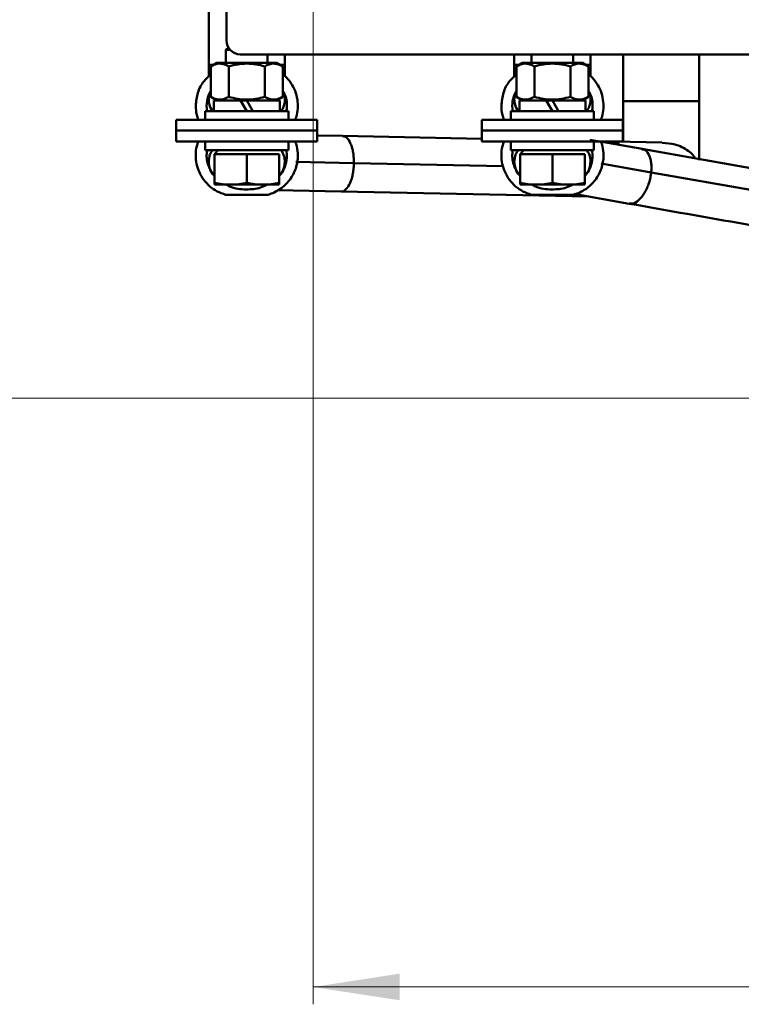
# Model space of a CAD drawing. Header units: millimetres. Extents: x 0 to 743, y 0 to 1050.
# Tile 4 of 8: x 174 to 278, y 633 to 775. Entities that reach past the tile are written whole.
import ezdxf

# ---------------------------------------------------------------- set-up
doc = ezdxf.new("R2010")
doc.units = ezdxf.units.MM
doc.header["$LTSCALE"] = 2.5
doc.linetypes.add('SLD-Сплошная', pattern=[0])
doc.styles.add('SLDTEXTSTYLE0', font='TXT', dxfattribs={"width": 0.7})
doc.styles.add('SLDTEXTSTYLE1', font='TXT', dxfattribs={"width": 0.7, "bigfont": 'bigfont'})
doc.dimstyles.new('SLDDIMSTYLE0', dxfattribs={"dimtxt": 12.5, "dimasz": 12.5, "dimexe": 0, "dimexo": 0.0625, "dimgap": 3.125, "dimtad": 2, "dimdec": 1, "dimrnd": 1e-09, "dimzin": 12, "dimdsep": 46, "dimtxsty": 'SLDTEXTSTYLE0', "dimsah": 1, "dimcen": 0.09, "dimadec": 0, "dimazin": 3, "dimtfac": 1, "dimtdec": 3, "dimtofl": 0, "dimtmove": 0, "dimatfit": 3, "dimfxl": 0, "dimfrac": 2, "dimtolj": 1, "dimtzin": 12, "dimarcsym": 0})

# ---------------------------------------------------------------- blocks, each defined once
blk = doc.blocks.new('_D_3')
at = {"color": 7, "linetype": 'SLD-Сплошная', "lineweight": 0}
for p, q in [((216.03, 787.89), (216.03, 632.75)), ((441.03, 787.89), (441.03, 632.75)), ((216.03, 635.25), (441.03, 635.25))]:
    blk.add_line(p, q, dxfattribs=at)
at = {"color": 7, "linetype": 'SLD-Сплошная', "lineweight": 18}
for points in [[(216.03, 635.25), (228.53, 633.33), (228.53, 637.17)], [(441.03, 635.25), (428.53, 637.17), (428.53, 633.33)]]:
    blk.add_solid(points, dxfattribs=at)
at = {"color": 7, "linetype": 'SLD-Сплошная', "lineweight": 18, "insert": (320.98, 651.36), "char_height": 12.5, "attachment_point": 1, "style": 'SLDTEXTSTYLE1'}
blk.add_mtext('Ш1', dxfattribs=at)
blk = doc.blocks.new('_D_5')
at = {"color": 7, "linetype": 'SLD-Сплошная', "lineweight": 0}
for p, q in [((205.51, 939.91), (131.03, 939.91)), ((133.53, 720.25), (133.53, 939.91)), ((348.06, 720.25), (131.03, 720.25))]:
    blk.add_line(p, q, dxfattribs=at)
at = {"color": 7, "linetype": 'SLD-Сплошная', "lineweight": 18}
for points in [[(133.53, 939.91), (131.61, 927.41), (135.45, 927.41)], [(133.53, 720.25), (135.45, 732.75), (131.61, 732.75)]]:
    blk.add_solid(points, dxfattribs=at)
at = {"color": 7, "linetype": 'SLD-Сплошная', "lineweight": 18, "insert": (117.42, 826.53), "char_height": 12.5, "attachment_point": 1, "rotation": 90, "style": 'SLDTEXTSTYLE1'}
blk.add_mtext('Г', dxfattribs=at)

msp = doc.modelspace()

# ---------------------------------------------------------------- linework, layer by layer
at = {"color": 7, "linetype": 'SLD-Сплошная', "lineweight": 50}
for p, q in [((203.53, 771.91), (203.53, 806.91)), ((200.97, 784.07), (200.97, 768.39)), ((203.81, 770.9), (203.47, 770.56)), ((203.47, 770.56), (203.47, 768.67)), ((204.06, 770.56), (203.47, 770.56)), ((205.53, 769.91), (451.53, 769.91)), ((209.47, 768.67), (209.47, 769.91)), ((211.97, 768.39), (211.97, 769.91)), ((245.09, 768.39), (245.09, 769.91)), ((247.59, 769.91), (247.59, 768.67)), ((253.59, 768.67), (253.59, 769.91)), ((256.09, 769.91), (256.09, 768.39)), ((260.78, 769.91), (260.78, 763.17)), ((271.78, 763.17), (271.78, 769.91)), ((200.97, 768.39), (200.97, 766.67)), ((202.16, 768.67), (201.27, 768.16)), ((201.27, 763.78), (201.27, 768.16)), ((202.16, 768.67), (210.78, 768.67)), ((203.87, 768.16), (203.87, 763.78)), ((209.07, 763.78), (209.07, 768.16)), ((211.67, 768.16), (210.78, 768.67)), ((211.67, 763.78), (211.67, 768.16)), ((211.97, 766.75), (211.97, 768.39)), ((245.09, 766.68), (245.09, 768.39)), ((246.28, 768.67), (245.4, 768.16)), ((245.4, 763.78), (245.4, 768.16)), ((246.28, 768.67), (254.91, 768.67)), ((247.99, 768.16), (247.99, 763.78)), ((253.19, 763.78), (253.19, 768.16)), ((255.79, 768.16), (254.91, 768.67)), ((255.79, 763.78), (255.79, 768.16)), ((256.09, 768.39), (256.09, 766.74)), ((201.27, 763.78), (202.16, 763.27)), ((210.78, 763.27), (211.67, 763.78)), ((245.4, 763.78), (246.28, 763.27)), ((254.91, 763.27), (255.79, 763.78)), ((200.67, 762.49), (200.76, 761.72)), ((201.7, 763.27), (201.7, 761.72)), ((201.7, 763.27), (205.58, 763.27)), ((205.58, 763.27), (206.47, 763.27)), ((206.47, 761.72), (205.58, 763.27)), ((206.47, 763.27), (211.25, 763.27)), ((206.47, 763.27), (207.36, 761.72)), ((211.25, 761.72), (211.25, 763.27)), ((244.79, 762.49), (244.88, 761.72)), ((245.82, 763.27), (245.82, 761.72)), ((249.7, 763.27), (245.82, 763.27)), ((249.7, 763.27), (250.59, 763.27)), ((250.59, 761.72), (249.7, 763.27)), ((250.59, 763.27), (251.49, 761.72)), ((255.37, 763.27), (250.59, 763.27)), ((255.37, 761.72), (255.37, 763.27)), ((260.78, 763.17), (260.78, 757.28)), ((271.78, 754.65), (271.78, 763.17)), ((200.47, 761.72), (200.47, 760.47)), ((206.47, 761.72), (200.47, 761.72)), ((212.47, 761.72), (206.47, 761.72)), ((212.47, 760.47), (212.47, 761.72)), ((244.59, 761.72), (244.59, 760.47)), ((250.59, 761.72), (244.59, 761.72)), ((256.59, 761.72), (250.59, 761.72)), ((256.59, 760.47), (256.59, 761.72)), ((196.3, 760.47), (196.3, 758.9)), ((216.64, 758.9), (216.64, 760.47)), ((240.42, 760.47), (240.42, 758.9)), ((260.77, 758.9), (260.77, 760.47)), ((196.3, 758.9), (196.3, 757.33)), ((216.64, 757.33), (216.64, 758.9)), ((220.31, 758.13), (216.64, 758.2)), ((240.42, 757.71), (220.31, 758.13)), ((240.42, 758.9), (240.42, 757.33)), ((260.77, 757.33), (260.77, 758.9)), ((200.47, 757.33), (200.47, 756.08)), ((212.47, 756.08), (212.47, 757.33)), ((244.59, 757.33), (244.59, 756.08)), ((257.34, 757.34), (255.98, 757.58)), ((256.59, 756.08), (256.59, 757.33)), ((259.52, 757.31), (257.26, 757.36)), ((263.53, 756.25), (257.5, 757.31)), ((266.44, 757.16), (259.51, 757.31)), ((206.47, 756.08), (200.47, 756.08)), ((202.34, 756.08), (201.8, 755.48)), ((201.8, 751.36), (201.8, 755.48)), ((204.14, 755.48), (201.8, 755.48)), ((206.47, 755.48), (204.14, 755.48)), ((212.47, 756.08), (206.47, 756.08)), ((206.47, 751.36), (206.47, 755.48)), ((208.8, 755.48), (206.47, 755.48)), ((211.14, 755.48), (208.8, 755.48)), ((211.14, 751.36), (211.14, 755.48)), ((212.27, 755.32), (212.18, 756.08)), ((250.59, 756.08), (244.59, 756.08)), ((246.46, 756.08), (245.92, 755.48)), ((245.92, 751.36), (245.92, 755.48)), ((248.26, 755.48), (245.92, 755.48)), ((250.59, 755.48), (248.26, 755.48)), ((256.59, 756.08), (250.59, 756.08)), ((250.59, 751.36), (250.59, 755.48)), ((252.93, 755.48), (250.59, 755.48)), ((255.26, 755.48), (252.93, 755.48)), ((255.26, 751.36), (255.26, 755.48)), ((256.39, 755.32), (256.31, 756.08)), ((263.51, 756.19), (263.58, 756.18)), ((299.67, 749.88), (263.52, 756.25)), ((264.85, 752.87), (339.03, 739.8)), ((201.8, 751.1), (204.14, 751.1)), ((204.14, 751.1), (208.8, 751.1)), ((208.8, 751.1), (211.14, 751.1)), ((245.92, 751.1), (248.26, 751.1)), ((248.26, 751.1), (252.93, 751.1)), ((252.93, 751.1), (255.26, 751.1)), ((209.55, 749.65), (203.39, 749.65)), ((210.85, 750.32), (220.1, 750.13)), ((220.11, 750.13), (255.79, 749.38)), ((253.67, 749.65), (247.52, 749.65)), ((253.7, 749.75), (261.66, 748.35))]:
    msp.add_line(p, q, dxfattribs=at)
at = {"color": 8, "linetype": 'SLD-Сплошная', "lineweight": 50}
for p, q in [((213.53, 754.38), (221.93, 754.21)), ((221.93, 754.21), (243.46, 753.76)), ((257.61, 754.15), (264.85, 752.87))]:
    msp.add_line(p, q, dxfattribs=at)
at = {"color": 7, "linetype": 'SLD-Сплошная', "lineweight": 50}
msp.add_arc((205.53, 771.91), 2, 180, 270, dxfattribs=at)
at = {"color": 8, "linetype": 'SLD-Сплошная', "lineweight": 50}
for points, knots in [([(200.97, 768.39), (200.99, 768.39), (201.03, 768.39), (201.28, 768.39), (201.56, 768.39), (201.66, 768.39)], [0, 0, 0, 0, 0.355385, 0.743217, 1, 1, 1, 1]), ([(211.28, 768.39), (211.38, 768.39), (211.66, 768.39), (211.91, 768.39), (211.95, 768.39), (211.97, 768.39)], [0, 0, 0, 0, 0.256783, 0.644615, 1, 1, 1, 1]), ([(245.09, 768.39), (245.12, 768.39), (245.19, 768.39), (245.58, 768.39), (245.79, 768.39)], [0, 0, 0, 0, 0.474063, 1, 1, 1, 1]), ([(255.4, 768.39), (255.6, 768.39), (256, 768.39), (256.06, 768.39), (256.09, 768.39)], [0, 0, 0, 0, 0.525937, 1, 1, 1, 1]), ([(220.34, 758.1), (220.53, 758.06), (220.93, 757.97), (221.39, 757.27), (221.68, 756.43), (221.84, 755.71), (221.92, 754.96), (221.93, 754.45), (221.93, 754.21)], [0, 0, 0, 0, 0.249962, 0.534911, 0.667136, 0.788436, 0.898836, 1, 1, 1, 1]), ([(259.51, 757.29), (259.72, 757.28), (259.98, 757.28), (260.2, 756.91), (260.25, 756.83)], [0, 0, 0, 0, 0.777646, 1, 1, 1, 1]), ([(263.58, 756.18), (263.66, 756.18), (264.01, 756.18), (264.4, 755.71), (264.72, 754.97), (264.85, 754.32), (264.9, 753.61), (264.86, 753.11), (264.85, 752.87)], [0, 0, 0, 0, 0.097738, 0.440519, 0.599579, 0.745498, 0.878304, 1, 1, 1, 1]), ([(221.93, 754.21), (221.92, 753.96), (221.9, 753.45), (221.79, 752.69), (221.62, 751.96), (221.3, 751.08), (220.8, 750.39), (220.36, 750.05), (220.15, 750.13), (220.14, 750.13)], [0, 0, 0, 0, 0.097743, 0.20441, 0.321609, 0.449363, 0.724677, 0.996995, 1, 1, 1, 1]), ([(264.85, 752.87), (264.81, 752.63), (264.74, 752.12), (264.54, 751.35), (264.25, 750.59), (263.76, 749.63), (263.04, 748.79), (262.29, 748.3), (261.89, 748.38), (261.74, 748.41)], [0, 0, 0, 0, 0.085235, 0.178251, 0.280452, 0.391856, 0.631938, 0.869406, 1, 1, 1, 1])]:
    msp.add_open_spline(points, degree=3, knots=knots, dxfattribs=at)
at = {"color": 7, "linetype": 'SLD-Сплошная', "lineweight": 50}
for points, knots in [([(201.27, 768.16), (201.7, 768.41), (202.13, 768.57), (202.79, 768.57), (203.01, 768.53), (203.45, 768.39), (203.66, 768.29), (203.87, 768.16)], [0, 0, 0, 0, 0.5, 0.5, 0.75, 0.75, 1, 1, 1, 1]), ([(209.07, 768.16), (209.49, 768.41), (209.92, 768.57), (210.59, 768.57), (210.81, 768.53), (211.24, 768.39), (211.45, 768.29), (211.67, 768.16)], [0, 0, 0, 0, 0.5, 0.5, 0.75, 0.75, 1, 1, 1, 1]), ([(245.4, 768.16), (245.82, 768.41), (246.25, 768.57), (246.91, 768.57), (247.13, 768.53), (247.57, 768.39), (247.78, 768.29), (247.99, 768.16)], [0, 0, 0, 0, 0.5, 0.5, 0.75, 0.75, 1, 1, 1, 1]), ([(247.99, 768.16), (248.84, 768.41), (249.71, 768.57), (251.48, 768.57), (252.34, 768.41), (253.19, 768.16)], [0, 0, 0, 0, 0.5, 0.5, 1, 1, 1, 1]), ([(253.19, 768.16), (253.62, 768.41), (254.05, 768.57), (254.71, 768.57), (254.93, 768.53), (255.36, 768.39), (255.58, 768.29), (255.79, 768.16)], [0, 0, 0, 0, 0.5, 0.5, 0.75, 0.75, 1, 1, 1, 1]), ([(199.1, 762.49), (199.16, 763.12), (199.29, 764.39), (200.1, 765.97), (200.93, 766.68), (201.27, 766.97)], [0, 0, 0, 0, 0.368911, 0.737821, 1, 1, 1, 1]), ([(211.67, 767.04), (211.71, 767.01), (212.1, 766.74), (212.69, 766.03), (213.36, 764.94), (213.76, 763.71), (213.88, 762.43), (213.78, 761.33), (213.54, 760.7), (213.45, 760.47)], [0, 0, 0, 0, 0.020209, 0.196125, 0.37204, 0.547956, 0.723872, 0.899787, 1, 1, 1, 1]), ([(243.22, 762.49), (243.29, 763.12), (243.41, 764.39), (244.22, 765.97), (245.05, 766.68), (245.4, 766.97)], [0, 0, 0, 0, 0.368911, 0.737821, 1, 1, 1, 1]), ([(255.79, 767.04), (255.83, 767.01), (256.22, 766.74), (256.81, 766.03), (257.48, 764.94), (257.88, 763.71), (258, 762.43), (257.9, 761.33), (257.66, 760.7), (257.57, 760.47)], [0, 0, 0, 0, 0.020209, 0.1961247, 0.3720403, 0.5479559, 0.7238716, 0.8997872, 1, 1, 1, 1]), ([(201.27, 764.59), (201.13, 764.34), (200.75, 763.69), (200.7, 762.94), (200.67, 762.49)], [0, 0, 0, 0, 0.392798, 1, 1, 1, 1]), ([(200.97, 763.39), (200.99, 763.74), (201.01, 764.18), (201.23, 764.56), (201.27, 764.63)], [0, 0, 0, 0, 0.801927, 1, 1, 1, 1]), ([(203.87, 763.78), (203.45, 763.54), (203.02, 763.38), (202.35, 763.38), (202.13, 763.42), (201.7, 763.56), (201.49, 763.66), (201.27, 763.78)], [0, 0, 0, 0, 0.5, 0.5, 0.75, 0.75, 1, 1, 1, 1]), ([(209.07, 763.78), (208.22, 763.54), (207.36, 763.38), (205.58, 763.38), (204.72, 763.54), (203.87, 763.78)], [0, 0, 0, 0, 0.5, 0.5, 1, 1, 1, 1]), ([(211.67, 763.78), (211.24, 763.54), (210.81, 763.38), (210.15, 763.38), (209.93, 763.42), (209.49, 763.56), (209.28, 763.66), (209.07, 763.78)], [0, 0, 0, 0, 0.5, 0.5, 0.75, 0.75, 1, 1, 1, 1]), ([(212.18, 761.72), (212.22, 761.95), (212.31, 762.47), (212.21, 763.31), (212.01, 764.08), (211.76, 764.49), (211.67, 764.64)], [0, 0, 0, 0, 0.224013, 0.52509, 0.826167, 1, 1, 1, 1]), ([(211.67, 764.59), (211.75, 764.44), (211.94, 764.07), (211.96, 763.64), (211.97, 763.39)], [0, 0, 0, 0, 0.404709, 1, 1, 1, 1]), ([(245.4, 764.59), (245.25, 764.34), (244.87, 763.69), (244.82, 762.94), (244.79, 762.49)], [0, 0, 0, 0, 0.392798, 1, 1, 1, 1]), ([(245.09, 763.39), (245.11, 763.74), (245.13, 764.18), (245.35, 764.56), (245.4, 764.63)], [0, 0, 0, 0, 0.8019274, 1, 1, 1, 1]), ([(247.99, 763.78), (247.57, 763.54), (247.14, 763.38), (246.48, 763.38), (246.26, 763.42), (245.82, 763.56), (245.61, 763.66), (245.4, 763.78)], [0, 0, 0, 0, 0.5, 0.5, 0.75, 0.75, 1, 1, 1, 1]), ([(253.19, 763.78), (252.34, 763.54), (251.48, 763.38), (249.71, 763.38), (248.84, 763.54), (247.99, 763.78)], [0, 0, 0, 0, 0.5, 0.5, 1, 1, 1, 1]), ([(255.79, 763.78), (255.36, 763.54), (254.93, 763.38), (254.27, 763.38), (254.05, 763.42), (253.62, 763.56), (253.4, 763.66), (253.19, 763.78)], [0, 0, 0, 0, 0.5, 0.5, 0.75, 0.75, 1, 1, 1, 1]), ([(256.3, 761.72), (256.34, 761.95), (256.43, 762.47), (256.34, 763.31), (256.13, 764.08), (255.88, 764.49), (255.79, 764.64)], [0, 0, 0, 0, 0.224013, 0.52509, 0.826167, 1, 1, 1, 1]), ([(255.79, 764.59), (255.87, 764.44), (256.06, 764.07), (256.08, 763.64), (256.09, 763.39)], [0, 0, 0, 0, 0.404709, 1, 1, 1, 1]), ([(199.49, 760.47), (199.4, 760.71), (199.15, 761.35), (199.12, 762.05), (199.1, 762.49)], [0, 0, 0, 0, 0.366784, 1, 1, 1, 1]), ([(201.48, 761.72), (201.32, 762.02), (201.03, 762.55), (200.99, 763.14), (200.97, 763.39)], [0, 0, 0, 0, 0.5759899, 1, 1, 1, 1]), ([(211.97, 763.39), (211.94, 763.04), (211.88, 762.39), (211.53, 761.85), (211.37, 761.6)], [0, 0, 0, 0, 0.5396531, 1, 1, 1, 1]), ([(243.62, 760.47), (243.52, 760.71), (243.27, 761.35), (243.24, 762.05), (243.22, 762.49)], [0, 0, 0, 0, 0.366784, 1, 1, 1, 1]), ([(245.6, 761.72), (245.44, 762.02), (245.15, 762.55), (245.11, 763.14), (245.09, 763.39)], [0, 0, 0, 0, 0.57599, 1, 1, 1, 1]), ([(256.09, 763.39), (256.06, 763.04), (256, 762.39), (255.65, 761.85), (255.49, 761.6)], [0, 0, 0, 0, 0.5396531, 1, 1, 1, 1]), ([(260.78, 763.17), (260.78, 763.17), (260.9, 763.17), (261.3, 763.17), (261.47, 763.17), (261.88, 763.17), (262.12, 763.17), (262.93, 763.17), (263.58, 763.17), (264.93, 763.17), (265.63, 763.17), (266.93, 763.17), (267.63, 763.17), (268.98, 763.17), (269.63, 763.17), (270.44, 763.17), (270.68, 763.17), (271.09, 763.17), (271.26, 763.17), (271.66, 763.17), (271.78, 763.17), (271.78, 763.17)], [0, 0, 0, 0, 0.125, 0.125, 0.1875, 0.1875, 0.25, 0.25, 0.375, 0.375, 0.5, 0.5, 0.625, 0.625, 0.75, 0.75, 0.8125, 0.8125, 0.875, 0.875, 1, 1, 1, 1]), ([(196.3, 760.47), (196.3, 760.47), (196.56, 760.47), (197.58, 760.47), (198.33, 760.47), (200.22, 760.47), (201.35, 760.47), (203.81, 760.47), (205.14, 760.47), (207.8, 760.47), (209.13, 760.47), (211.59, 760.47), (212.72, 760.47), (214.61, 760.47), (215.36, 760.47), (216.38, 760.47), (216.64, 760.47), (216.64, 760.47)], [0, 0, 0, 0, 0.125, 0.125, 0.25, 0.25, 0.375, 0.375, 0.5, 0.5, 0.625, 0.625, 0.75, 0.75, 0.875, 0.875, 1, 1, 1, 1]), ([(240.42, 760.47), (240.42, 760.47), (240.68, 760.47), (241.7, 760.47), (242.46, 760.47), (244.34, 760.47), (245.47, 760.47), (247.93, 760.47), (249.26, 760.47), (251.92, 760.47), (253.26, 760.47), (255.72, 760.47), (256.84, 760.47), (258.73, 760.47), (259.48, 760.47), (260.5, 760.47), (260.77, 760.47), (260.77, 760.47)], [0, 0, 0, 0, 0.125, 0.125, 0.25, 0.25, 0.375, 0.375, 0.5, 0.5, 0.625, 0.625, 0.75, 0.75, 0.875, 0.875, 1, 1, 1, 1]), ([(216.64, 758.9), (216.64, 758.9), (216.38, 758.9), (215.36, 758.9), (214.61, 758.9), (212.72, 758.9), (211.59, 758.9), (209.13, 758.9), (207.8, 758.9), (205.14, 758.9), (203.81, 758.9), (201.35, 758.9), (200.22, 758.9), (198.33, 758.9), (197.58, 758.9), (196.56, 758.9), (196.3, 758.9), (196.3, 758.9)], [0, 0, 0, 0, 0.125, 0.125, 0.25, 0.25, 0.375, 0.375, 0.5, 0.5, 0.625, 0.625, 0.75, 0.75, 0.875, 0.875, 1, 1, 1, 1]), ([(196.3, 758.9), (196.3, 758.9), (196.56, 758.9), (197.58, 758.9), (198.33, 758.9), (200.22, 758.9), (201.35, 758.9), (203.81, 758.9), (205.14, 758.9), (207.8, 758.9), (209.13, 758.9), (211.59, 758.9), (212.72, 758.9), (214.61, 758.9), (215.36, 758.9), (216.38, 758.9), (216.64, 758.9), (216.64, 758.9)], [0, 0, 0, 0, 0.125, 0.125, 0.25, 0.25, 0.375, 0.375, 0.5, 0.5, 0.625, 0.625, 0.75, 0.75, 0.875, 0.875, 1, 1, 1, 1]), ([(260.77, 758.9), (260.77, 758.9), (260.5, 758.9), (259.48, 758.9), (258.73, 758.9), (256.84, 758.9), (255.72, 758.9), (253.26, 758.9), (251.92, 758.9), (249.26, 758.9), (247.93, 758.9), (245.47, 758.9), (244.34, 758.9), (242.46, 758.9), (241.7, 758.9), (240.68, 758.9), (240.42, 758.9), (240.42, 758.9)], [0, 0, 0, 0, 0.125, 0.125, 0.25, 0.25, 0.375, 0.375, 0.5, 0.5, 0.625, 0.625, 0.75, 0.75, 0.875, 0.875, 1, 1, 1, 1]), ([(240.42, 758.9), (240.42, 758.9), (240.68, 758.9), (241.7, 758.9), (242.46, 758.9), (244.34, 758.9), (245.47, 758.9), (247.93, 758.9), (249.26, 758.9), (251.92, 758.9), (253.26, 758.9), (255.72, 758.9), (256.84, 758.9), (258.73, 758.9), (259.48, 758.9), (260.5, 758.9), (260.77, 758.9), (260.77, 758.9)], [0, 0, 0, 0, 0.125, 0.125, 0.25, 0.25, 0.375, 0.375, 0.5, 0.5, 0.625, 0.625, 0.75, 0.75, 0.875, 0.875, 1, 1, 1, 1]), ([(216.64, 757.33), (216.64, 757.33), (216.38, 757.33), (215.36, 757.33), (214.61, 757.33), (212.72, 757.33), (211.59, 757.33), (209.13, 757.33), (207.8, 757.33), (205.14, 757.33), (203.81, 757.33), (201.35, 757.33), (200.22, 757.33), (198.33, 757.33), (197.58, 757.33), (196.56, 757.33), (196.3, 757.33), (196.3, 757.33)], [0, 0, 0, 0, 0.125, 0.125, 0.25, 0.25, 0.375, 0.375, 0.5, 0.5, 0.625, 0.625, 0.75, 0.75, 0.875, 0.875, 1, 1, 1, 1]), ([(203.39, 749.65), (202.99, 749.79), (202.18, 750.08), (201.12, 750.82), (200.24, 751.76), (199.58, 752.87), (199.18, 754.09), (199.06, 755.37), (199.16, 756.48), (199.4, 757.1), (199.49, 757.33)], [0, 0, 0, 0, 0.132106, 0.264213, 0.396319, 0.528425, 0.660531, 0.792638, 0.924744, 1, 1, 1, 1]), ([(213.45, 757.33), (213.54, 757.09), (213.79, 756.45), (213.82, 755.76), (213.84, 755.32)], [0, 0, 0, 0, 0.366784, 1, 1, 1, 1]), ([(260.77, 757.33), (260.77, 757.33), (260.5, 757.33), (259.48, 757.33), (258.73, 757.33), (256.84, 757.33), (255.72, 757.33), (253.26, 757.33), (251.92, 757.33), (249.26, 757.33), (247.93, 757.33), (245.47, 757.33), (244.34, 757.33), (242.46, 757.33), (241.7, 757.33), (240.68, 757.33), (240.42, 757.33), (240.42, 757.33)], [0, 0, 0, 0, 0.125, 0.125, 0.25, 0.25, 0.375, 0.375, 0.5, 0.5, 0.625, 0.625, 0.75, 0.75, 0.875, 0.875, 1, 1, 1, 1]), ([(247.52, 749.65), (247.11, 749.79), (246.31, 750.08), (245.25, 750.82), (244.36, 751.76), (243.71, 752.87), (243.3, 754.09), (243.18, 755.37), (243.28, 756.48), (243.53, 757.1), (243.61, 757.33)], [0, 0, 0, 0, 0.132106, 0.264213, 0.396319, 0.528425, 0.660531, 0.792638, 0.924744, 1, 1, 1, 1]), ([(257.56, 757.35), (257.66, 757.11), (257.91, 756.46), (257.94, 755.76), (257.96, 755.32)], [0, 0, 0, 0, 0.373089, 1, 1, 1, 1]), ([(266.44, 757.14), (267.07, 757.1), (268.39, 756.99), (269.9, 756.25), (270.83, 755.48), (271.11, 755.05), (271.21, 754.9)], [0, 0, 0, 0, 0.344775, 0.722278, 0.89745, 1, 1, 1, 1]), ([(200.76, 756.08), (200.72, 755.86), (200.63, 755.33), (200.72, 754.49), (200.99, 753.62), (201.36, 752.92), (201.68, 752.57), (201.8, 752.44)], [0, 0, 0, 0, 0.172574, 0.404676, 0.636777, 0.868878, 1, 1, 1, 1]), ([(200.97, 754.42), (201, 754.77), (201.05, 755.37), (201.37, 755.87), (201.51, 756.08)], [0, 0, 0, 0, 0.583977, 1, 1, 1, 1]), ([(209.55, 749.65), (210.16, 749.83), (210.74, 750.1), (211.79, 750.81), (212.26, 751.26), (213.03, 752.27), (213.33, 752.84), (213.74, 754.04), (213.84, 754.68), (213.84, 755.32)], [0, 0, 0, 0, 0.25, 0.25, 0.5, 0.5, 0.75, 0.75, 1, 1, 1, 1]), ([(211.14, 752.48), (211.25, 752.58), (211.68, 752.99), (212.13, 753.98), (212.22, 754.87), (212.27, 755.32)], [0, 0, 0, 0, 0.142213, 0.571107, 1, 1, 1, 1]), ([(211.46, 756.08), (211.62, 755.78), (211.91, 755.26), (211.95, 754.67), (211.97, 754.42)], [0, 0, 0, 0, 0.575767, 1, 1, 1, 1]), ([(244.88, 756.08), (244.84, 755.86), (244.76, 755.33), (244.84, 754.49), (245.11, 753.62), (245.48, 752.92), (245.81, 752.57), (245.92, 752.44)], [0, 0, 0, 0, 0.172574, 0.404676, 0.636777, 0.868878, 1, 1, 1, 1]), ([(245.09, 754.42), (245.12, 754.77), (245.17, 755.37), (245.49, 755.87), (245.63, 756.08)], [0, 0, 0, 0, 0.583977, 1, 1, 1, 1]), ([(253.67, 749.65), (254.28, 749.83), (254.86, 750.1), (255.92, 750.81), (256.38, 751.26), (257.15, 752.27), (257.45, 752.84), (257.86, 754.04), (257.96, 754.68), (257.96, 755.32)], [0, 0, 0, 0, 0.25, 0.25, 0.5, 0.5, 0.75, 0.75, 1, 1, 1, 1]), ([(255.26, 752.48), (255.37, 752.58), (255.8, 752.99), (256.26, 753.98), (256.35, 754.87), (256.39, 755.32)], [0, 0, 0, 0, 0.142213, 0.571107, 1, 1, 1, 1]), ([(255.58, 756.08), (255.75, 755.78), (256.04, 755.26), (256.08, 754.67), (256.09, 754.42)], [0, 0, 0, 0, 0.575767, 1, 1, 1, 1]), ([(201.8, 752.37), (201.7, 752.47), (201.34, 752.83), (201.04, 753.56), (200.99, 754.17), (200.97, 754.42)], [0, 0, 0, 0, 0.187421, 0.669456, 1, 1, 1, 1]), ([(211.97, 754.42), (211.93, 754.07), (211.85, 753.39), (211.5, 752.67), (211.19, 752.4), (211.14, 752.35)], [0, 0, 0, 0, 0.4539437, 0.9062263, 1, 1, 1, 1]), ([(245.92, 752.37), (245.82, 752.47), (245.47, 752.83), (245.17, 753.56), (245.11, 754.17), (245.09, 754.42)], [0, 0, 0, 0, 0.187421, 0.669456, 1, 1, 1, 1]), ([(256.09, 754.42), (256.05, 754.07), (255.97, 753.39), (255.62, 752.67), (255.31, 752.4), (255.26, 752.35)], [0, 0, 0, 0, 0.453944, 0.906226, 1, 1, 1, 1]), ([(209.38, 751.11), (209.07, 750.95), (208.15, 750.48), (206.28, 750.36), (204.55, 750.5), (203.68, 751.01), (203.53, 751.1)], [0, 0, 0, 0, 0.170625, 0.504564, 0.910599, 1, 1, 1, 1]), ([(253.5, 751.11), (253.19, 750.95), (252.27, 750.48), (250.41, 750.36), (248.67, 750.5), (247.81, 751.01), (247.65, 751.1)], [0, 0, 0, 0, 0.1706245, 0.5045645, 0.9105989, 1, 1, 1, 1]), ([(261.67, 748.35), (272.86, 746.37), (297.6, 742.01), (322.32, 737.66), (335.85, 735.27)], [0, 0, 0, 0, 0.452479, 1, 1, 1, 1])]:
    msp.add_open_spline(points, degree=3, knots=knots, dxfattribs=at)
for points in [[(203.87, 768.16), (204.72, 768.41), (205.58, 768.57), (206.47, 768.57)], [(206.47, 768.57), (207.36, 768.57), (208.22, 768.41), (209.07, 768.16)], [(204.14, 751.1), (203.35, 751.1), (202.57, 751.2), (201.8, 751.36)], [(201.8, 751.36), (201.8, 751.2), (201.8, 751.1), (201.8, 751.1)], [(206.47, 751.36), (205.7, 751.2), (204.92, 751.1), (204.14, 751.1)], [(208.8, 751.1), (208.02, 751.1), (207.24, 751.2), (206.47, 751.36)], [(211.14, 751.36), (210.37, 751.2), (209.59, 751.1), (208.8, 751.1)], [(211.14, 751.1), (211.14, 751.1), (211.14, 751.2), (211.14, 751.36)], [(248.26, 751.1), (247.47, 751.1), (246.7, 751.2), (245.92, 751.36)], [(245.92, 751.36), (245.92, 751.2), (245.92, 751.1), (245.92, 751.1)], [(250.59, 751.36), (249.82, 751.2), (249.04, 751.1), (248.26, 751.1)], [(252.93, 751.1), (252.14, 751.1), (251.36, 751.2), (250.59, 751.36)], [(255.26, 751.36), (254.49, 751.2), (253.71, 751.1), (252.93, 751.1)], [(255.26, 751.1), (255.26, 751.1), (255.26, 751.2), (255.26, 751.36)]]:
    msp.add_open_spline(points, degree=3, dxfattribs=at)

# ---------------------------------------------------------------- dimensions: what is measured, and where the dimension line sits
at = {"color": 7, "linetype": 'SLD-Сплошная', "lineweight": 18}
dim = msp.add_linear_dim(base=(133.53, 939.91), p1=(348.08, 720.25), p2=(205.53, 939.91), angle=90, text='Г', dimstyle='SLDDIMSTYLE0', dxfattribs=at)
dim.commit()
dim.dimension.update_dxf_attribs({"geometry": '_D_5', "text_midpoint": (133.53, 830.08), "dimtype": 160})
dim = msp.add_linear_dim(base=(441.03, 635.25), p1=(216.03, 787.91), p2=(441.03, 787.91), text='Ш1', dimstyle='SLDDIMSTYLE0', dxfattribs=at)
dim.commit()
dim.dimension.update_dxf_attribs({"geometry": '_D_3', "text_midpoint": (328.53, 635.25), "dimtype": 160})

doc.saveas('drawing.dxf')
